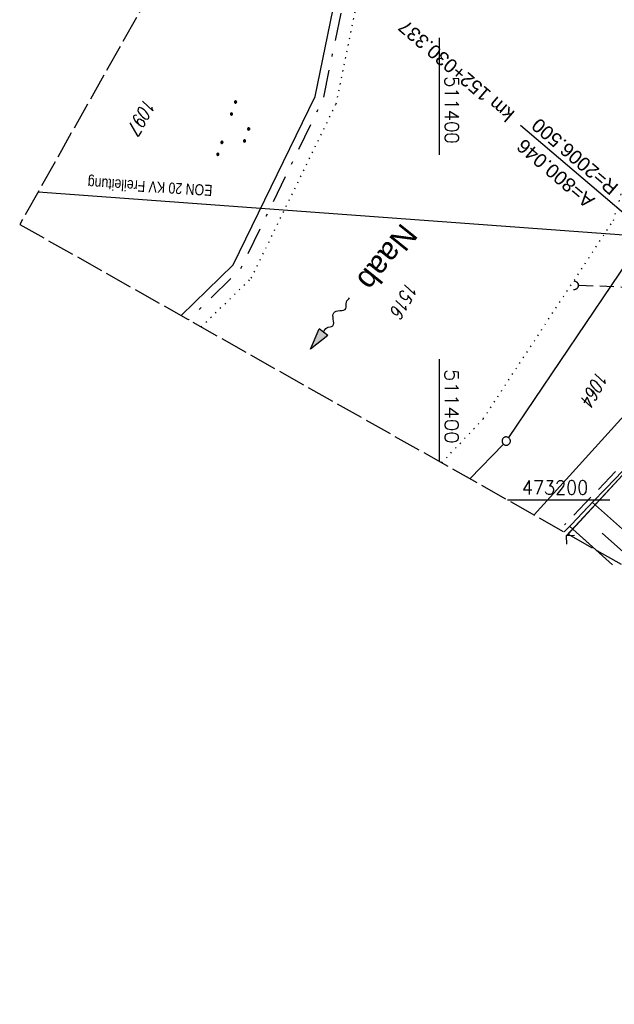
# Model space of a CAD drawing. Extents: x 511324 to 512029, y 473109 to 474055.
# Tile 1 of 29: x 511324 to 511432, y 473109 to 473287. Entities that reach past the tile are written whole.
import ezdxf
from ezdxf.enums import TextEntityAlignment as Align

# ---------------------------------------------------------------- set-up
doc = ezdxf.new("R2010")
doc.units = 0
doc.header["$LTSCALE"] = 10
doc.header["$MEASUREMENT"] = 0
for name, pattern in [('ACAD_ISO16W100', [73, 15, -6.5, 15, -6.5, 15, -7, 1, -7]), ('LT00', [0]), ('LT08', [0.42, 0.2, -0.1, 0.02, -0.1]), ('LT14', [0.6, 0.5, -0.1]), ('PUNKTX2_STR', [0.6, 0.1, -0.5]), ('STRICHLINIE2', [0.375, 0.25, -0.125])]:
    doc.linetypes.add(name, pattern=pattern)
doc.layers.get('0').update_dxf_attribs({"linetype": 'LT00'})
for name, color, linetype in [('--FLIEßRICHTPFEIL', 180, 'Continuous'), ('--WASSER_GRENZE', 180, 'PUNKTX2_STR'), ('-EL-020', 250, 'LT00'), ('-Haltung', 182, 'STRICHLINIE2'), ('BAB-KABEL', 220, 'ACAD_ISO16W100'), ('DFK_AB_L', 21, 'LT00'), ('DFK_FLUR_NR', 250, 'LT00'), ('DFK_GZPKT', 250, 'LT00'), ('DFK_KATASTER', 250, 'LT00'), ('DFK_NUTZUNG', 250, 'LT00'), ('GEMEINDEGRENZE', 3, 'LT08'), ('GEWÄSSERNAME', 255, 'Continuous'), ('STROM_FREILTG', 80, 'STROMFREILEITUNG'), ('STROM_TEXT', 80, 'Continuous'), ('V92_BOESCH', 250, 'LT00'), ('V92_BOSCHUNG', 250, 'LT00'), ('V92_RASTER', 250, 'LT00'), ('V92_UK_DURCH', 182, 'LT00'), ('V92_ZAUN', 40, 'LT00'), ('V93_BOESCH', 250, 'LT00'), ('V93_BOSCHUNG', 250, 'LT00'), ('V93_RASTER', 250, 'LT00'), ('V93_UK_DURCH', 182, 'LT00'), ('V93_ZAUN', 40, 'LT00')]:
    doc.layers.add(name, color=color, linetype=linetype)
doc.layers.add('-BLATT_92-RAND', color=7, linetype='LT14', plot=False)
doc.styles.add('Arial', font='ARIAL.TTF')
doc.styles.add('Beschrift', font='ARIAL.TTF')
doc.styles.get("Standard").update_dxf_attribs({"font": 'romans.shx'})
doc.styles.add('Strom', font='txt.shx')
doc.styles.add('Versorgungsltg', font='ARIAL.TTF', dxfattribs={"width": 0.8, "height": 2})
doc.linetypes.add('STROMFREILEITUNG', pattern='A,12.7,-5.5,["xx",Strom,S=2.5,R=0,X=-2.6,Y=-0.85],-4.35', length=22.55)

# ---------------------------------------------------------------- blocks, each defined once
blk = doc.blocks.new('SYMB7010')
at = {"color": 0, "linetype": 'ByBlock'}
for points in [[(-0.031408, 0.499213), (-0.093728, 0.49134), (-0.15457, 0.475719), (-0.212975, 0.452595), (-0.268021, 0.422333), (-0.31884, 0.385411), (-0.36463, 0.342411), (-0.40467, 0.29401), (-0.438329, 0.240973), (-0.465074, 0.184136), (-0.484486, 0.124395), (-0.496256, 0.062692), (-0.5002, 0)], [(-0.5002, 0), (-0.496256, -0.062692), (-0.484486, -0.124395), (-0.465075, -0.184136), (-0.438329, -0.240973), (-0.404671, -0.29401), (-0.36463, -0.342411), (-0.31884, -0.385411), (-0.268021, -0.422333), (-0.212975, -0.452595), (-0.154571, -0.475719), (-0.093728, -0.49134), (-0.031408, -0.499213), (0.031408, -0.499213)], [(0.5002, 0), (0.496256, 0.062692), (0.484485, 0.124395), (0.465074, 0.184136), (0.438329, 0.240973), (0.40467, 0.29401), (0.36463, 0.342411), (0.31884, 0.385411), (0.268021, 0.422333), (0.212975, 0.452595), (0.15457, 0.475719), (0.093728, 0.49134), (0.031408, 0.499213), (-0.031408, 0.499213)], [(0.031408, -0.499213), (0.093728, -0.491341), (0.15457, -0.475719), (0.212975, -0.452595), (0.268021, -0.422333), (0.31884, -0.385411), (0.36463, -0.342411), (0.404671, -0.294011), (0.438329, -0.240974), (0.465075, -0.184136), (0.484486, -0.124395), (0.496256, -0.062692), (0.500201, 0)]]:
    blk.add_lwpolyline(points, dxfattribs=at)
blk = doc.blocks.new('FLIEßRICHTPFEIL')
at = {"layer": '--FLIEßRICHTPFEIL'}
blk.add_hatch(color=256, dxfattribs=at).paths.add_polyline_path([(-1.95, 0.4875), (-1.95, -0.4875), (0, 0)])
for p, q in [((-1.95, 0.4875), (-1.95, -0.4875)), ((-1.95, 0.4875), (0, 0)), ((0, 0), (-1.95, -0.4875))]:
    blk.add_line(p, q, dxfattribs=at)
at = {"layer": '--FLIEßRICHTPFEIL', "start_tangent": (-1, 0), "end_tangent": (-1, 0)}
blk.add_spline([(-1.95, 0), (-2.4375, 0), (-2.925, 0.325), (-3.4125, 0), (-3.9, -0.325), (-4.3875, 0), (-4.875, 0.325), (-5.3625, 0), (-5.85, 0)], degree=3, dxfattribs=at)
blk = doc.blocks.new('SYMB1107')
at = {"color": 0, "linetype": 'ByBlock'}
for points in [[(-0.2, 0), (-0.196157, 0.039018), (-0.184776, 0.076537), (-0.166294, 0.111114), (-0.141421, 0.141421), (-0.111114, 0.166294), (-0.076537, 0.184776), (-0.039018, 0.196157), (0, 0.2)], [(0, 0.2), (0.039018, 0.196157), (0.076537, 0.184776), (0.111114, 0.166294), (0.141421, 0.141421), (0.166294, 0.111114), (0.184776, 0.076537), (0.196157, 0.039018), (0.2, 0)]]:
    blk.add_lwpolyline(points, dxfattribs=at)
blk = doc.blocks.new('SYMB0024')
at = {"color": 0, "linetype": 'ByBlock'}
for p, q in [((-0.5, 0.5), (0, 0)), ((0, 0), (0.5, 0.5))]:
    blk.add_line(p, q, dxfattribs=at)
blk = doc.blocks.new('SYMB7111')
at = {"color": 0, "linetype": 'ByBlock'}
for p, q in [((-0.13, 0.202919), (-0.13, 0.177081)), ((-0.125, 0.172895), (-0.125, 0.207105)), ((-0.12, 0.209164), (-0.12, 0.170836)), ((-0.115, 0.170204), (-0.115, 0.209796)), ((-0.11, 0.209164), (-0.11, 0.170836)), ((-0.105, 0.172895), (-0.105, 0.207105)), ((-0.1, 0.202919), (-0.1, 0.177081)), ((-0.095, 0.189874), (-0.095, 0.190146)), ((0.1, 0.202919), (0.1, 0.177081)), ((0.105, 0.172895), (0.105, 0.207105)), ((0.11, 0.209164), (0.11, 0.170836)), ((0.115, 0.170204), (0.115, 0.209796)), ((0.12, 0.209164), (0.12, 0.170836)), ((0.125, 0.172895), (0.125, 0.207105)), ((0.13, 0.202919), (0.13, 0.177081)), ((0.135, 0.189874), (0.135, 0.190146)), ((-0.515, -0.177081), (-0.515, -0.202919)), ((-0.51, -0.207105), (-0.51, -0.172895)), ((-0.505, -0.170836), (-0.505, -0.209164)), ((-0.5, -0.209796), (-0.5, -0.170204)), ((-0.495, -0.170836), (-0.495, -0.209164)), ((-0.49, -0.207105), (-0.49, -0.172895)), ((-0.485, -0.177081), (-0.485, -0.202919)), ((-0.285, -0.177081), (-0.285, -0.202919)), ((-0.28, -0.207105), (-0.28, -0.172895)), ((-0.275, -0.170836), (-0.275, -0.209164)), ((-0.27, -0.209796), (-0.27, -0.170204)), ((-0.265, -0.170836), (-0.265, -0.209164)), ((-0.26, -0.207105), (-0.26, -0.172895)), ((-0.255, -0.177081), (-0.255, -0.202919)), ((0.255, -0.177081), (0.255, -0.202919)), ((0.26, -0.207105), (0.26, -0.172895)), ((0.265, -0.170836), (0.265, -0.209164)), ((0.27, -0.209796), (0.27, -0.170204)), ((0.275, -0.170836), (0.275, -0.209164)), ((0.28, -0.207105), (0.28, -0.172895)), ((0.285, -0.177081), (0.285, -0.202919)), ((0.485, -0.177081), (0.485, -0.202919)), ((0.49, -0.207105), (0.49, -0.172895)), ((0.495, -0.170836), (0.495, -0.209164)), ((0.5, -0.209796), (0.5, -0.170204)), ((0.505, -0.170836), (0.505, -0.209164)), ((0.51, -0.207105), (0.51, -0.172895)), ((0.515, -0.177081), (0.515, -0.202919)), ((-0.48, -0.190126), (-0.48, -0.189854)), ((-0.25, -0.190126), (-0.25, -0.189854)), ((0.29, -0.190126), (0.29, -0.189854)), ((0.52, -0.190126), (0.52, -0.189854))]:
    blk.add_line(p, q, dxfattribs=at)
for points in [[(-0.095, 0.19), (-0.096981, 0.198678), (-0.10253, 0.205637), (-0.11055, 0.209499), (-0.11945, 0.209499), (-0.12747, 0.205637), (-0.133019, 0.198678), (-0.135, 0.19), (-0.133019, 0.181322), (-0.12747, 0.174363), (-0.11945, 0.170501), (-0.11055, 0.170501), (-0.10253, 0.174363), (-0.096981, 0.181322), (-0.095, 0.19)], [(0.135, 0.19), (0.133019, 0.198678), (0.12747, 0.205637), (0.11945, 0.209499), (0.11055, 0.209499), (0.10253, 0.205637), (0.096981, 0.198678), (0.095, 0.19), (0.096981, 0.181322), (0.10253, 0.174363), (0.11055, 0.170501), (0.11945, 0.170501), (0.12747, 0.174363), (0.133019, 0.181322), (0.135, 0.19)], [(-0.48, -0.19), (-0.481981, -0.181322), (-0.48753, -0.174363), (-0.49555, -0.170501), (-0.50445, -0.170501), (-0.51247, -0.174363), (-0.518019, -0.181322), (-0.52, -0.19), (-0.518019, -0.198678), (-0.51247, -0.205637), (-0.50445, -0.209499), (-0.49555, -0.209499), (-0.48753, -0.205637), (-0.481981, -0.198678), (-0.48, -0.19)], [(-0.25, -0.19), (-0.251981, -0.181322), (-0.25753, -0.174363), (-0.26555, -0.170501), (-0.27445, -0.170501), (-0.28247, -0.174363), (-0.288019, -0.181322), (-0.29, -0.19), (-0.288019, -0.198678), (-0.28247, -0.205637), (-0.27445, -0.209499), (-0.26555, -0.209499), (-0.25753, -0.205637), (-0.251981, -0.198678), (-0.25, -0.19)], [(0.29, -0.19), (0.288019, -0.181322), (0.28247, -0.174363), (0.27445, -0.170501), (0.26555, -0.170501), (0.25753, -0.174363), (0.251981, -0.181322), (0.25, -0.19), (0.251981, -0.198678), (0.25753, -0.205637), (0.26555, -0.209499), (0.27445, -0.209499), (0.28247, -0.205637), (0.288019, -0.198678), (0.29, -0.19)], [(0.52, -0.19), (0.518019, -0.181322), (0.51247, -0.174363), (0.50445, -0.170501), (0.49555, -0.170501), (0.48753, -0.174363), (0.481981, -0.181322), (0.48, -0.19), (0.481981, -0.198678), (0.48753, -0.205637), (0.49555, -0.209499), (0.50445, -0.209499), (0.51247, -0.205637), (0.518019, -0.198678), (0.52, -0.19)]]:
    blk.add_lwpolyline(points, dxfattribs=at)

msp = doc.modelspace()

# ---------------------------------------------------------------- linework, layer by layer
at = {"layer": '--WASSER_GRENZE', "ltscale": 0.2}
for p, q in [((511431.52, 473250.58), (511449.57, 473312.13)), ((511407.94, 473214.67), (511431.52, 473250.58)), ((511400.46, 473206.72), (511407.94, 473214.67))]:
    msp.add_line(p, q, dxfattribs=at)
msp.add_lwpolyline([(511356.9, 473231.32), (511365.98, 473240.14), (511381.33, 473271.69), (511385.48, 473291.83), (511387.01, 473307.83), (511384.33, 473343.09), (511383.2, 473354.56)], dxfattribs=at)
at = {"layer": '-BLATT_92-RAND'}
msp.add_lwpolyline([(511779.03, 474055.25), (511324.06, 473249.87), (511573.95, 473108.71), (512028.91, 473914.09), (511779.03, 474055.25)], dxfattribs=at)
at = {"layer": '-EL-020'}
msp.add_line((511471.75, 473219.06), (511414.71, 473267.76), dxfattribs=at)
at = {"layer": '-Haltung'}
msp.add_line((511461.56, 473237.48), (511425.1, 473238.81), dxfattribs=at)
at = {"layer": 'BAB-KABEL', "ltscale": 0.03, "flags": 128}
msp.add_lwpolyline([(511852.89, 474013.53), (511852.78, 474012.45), (511853.17, 473966.86), (511852.49, 473957.15), (511851.31, 473949.66), (511841.69, 473942.06), (511825.82, 473895.23), (511826.65, 473894.12), (511810.9, 473851.95), (511793.57, 473805.03), (511775.28, 473758.36), (511755.12, 473712.47), (511734.05, 473667.01), (511712.23, 473621.97), (511689.5, 473577.27), (511665.16, 473533.5), (511639.85, 473490.24), (511612.91, 473448.14), (511601.59, 473431.81), (511558.05, 473366.07), (511514.89, 473306.01), (511484.06, 473267.45), (511450.63, 473224.7), (511421.86, 473194.63)], dxfattribs=at)
at = {"layer": 'DFK_AB_L'}
msp.add_line((511417.17, 473197.28), (511454.22, 473238.29), dxfattribs=at)
at = {"layer": 'DFK_KATASTER'}
for p, q in [((511377.51, 473272.99), (511381.52, 473292.43)), ((511362.69, 473242.52), (511377.51, 473272.99)), ((511437.5, 473248.34), (511412.54, 473211.27)), ((511353.27, 473233.37), (511362.69, 473242.52)), ((511411.6, 473210.11), (511405.56, 473203.83))]:
    msp.add_line(p, q, dxfattribs=at)
at = {"layer": 'GEMEINDEGRENZE', "ltscale": 2.5, "flags": 128}
msp.add_lwpolyline([(511381.06, 473350.77), (511381.83, 473342.87), (511384.51, 473307.86), (511383.01, 473292.21), (511378.94, 473272.5), (511363.92, 473241.63), (511354.63, 473232.6)], dxfattribs=at)
at = {"layer": 'STROM_FREILTG', "ltscale": 0.1}
msp.add_lwpolyline([(511327.39, 473255.76), (511441.6, 473247.4), (511557.98, 473239.33), (511644.26, 473233.18)], dxfattribs=at)
at = {"layer": 'V92_BOESCH'}
msp.add_lwpolyline([(511422.59, 473194.21), (511423.9, 473195.56), (511425.91, 473197.65), (511427.93, 473199.75), (511429.93, 473201.85), (511431.93, 473203.95)], dxfattribs=at)
at = {"layer": 'V92_BOSCHUNG'}
for p, q in [((511435.36, 473192.8), (511427.72, 473199.53)), ((511428.36, 473190.96), (511423.57, 473195.23)), ((511433.37, 473190.54), (511429.5, 473193.96))]:
    msp.add_line(p, q, dxfattribs=at)
at = {"layer": 'V92_RASTER'}
for p, q in [((511400, 473225.48), (511400, 473206.98)), ((511412.35, 473200), (511430.85, 473200))]:
    msp.add_line(p, q, dxfattribs=at)
at = {"layer": 'V92_ZAUN'}
msp.add_line((511433.16, 473204.5), (511423.3, 473193.81), dxfattribs=at)
at = {"layer": 'V93_BOESCH'}
msp.add_lwpolyline([(511422.59, 473194.21), (511423.9, 473195.56), (511425.91, 473197.65), (511427.93, 473199.75), (511429.93, 473201.85), (511431.93, 473203.95), (511433.92, 473206.07), (511435.9, 473208.19), (511437.86, 473210.33), (511439.81, 473212.49), (511441.73, 473214.66), (511443.64, 473216.84), (511445.52, 473219.05), (511446.92, 473220.73), (511448.31, 473222.41), (511449.69, 473224.11), (511451.06, 473225.81), (511452.43, 473227.52), (511453.79, 473229.23), (511455.15, 473230.94), (511456.52, 473232.65), (511457.88, 473234.36), (511459.99, 473236.96), (511460.27, 473237.3)], dxfattribs=at)
at = {"layer": 'V93_BOSCHUNG'}
for p, q in [((511435.36, 473192.8), (511427.72, 473199.53)), ((511431.36, 473188.28), (511423.57, 473195.23)), ((511433.37, 473190.54), (511429.5, 473193.96))]:
    msp.add_line(p, q, dxfattribs=at)
at = {"layer": 'V93_RASTER'}
msp.add_line((511400, 473283.66), (511400, 473262.47), dxfattribs=at)
at = {"layer": 'V93_ZAUN'}
msp.add_line((511433.16, 473204.5), (511422.99, 473193.48), dxfattribs=at)

# ---------------------------------------------------------------- block references
at = {"layer": '--FLIEßRICHTPFEIL', "xscale": 2.000000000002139, "yscale": 2.000000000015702, "zscale": 2, "rotation": 232.6394370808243}
msp.add_blockref('FLIEßRICHTPFEIL', (511376.68, 473227.28), dxfattribs=at)
at = {"layer": 'DFK_GZPKT', "xscale": 1.499999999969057, "yscale": 1.5, "zscale": 1.5, "rotation": 251.2881100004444}
msp.add_blockref('SYMB7010', (511412.12, 473210.65), dxfattribs=at)
at = {"layer": 'DFK_NUTZUNG', "xscale": 9.999999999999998, "yscale": 10, "zscale": 10, "rotation": 251.28826}
msp.add_blockref('SYMB7111', (511363.33, 473266.67), dxfattribs=at)
at = {"layer": 'V92_UK_DURCH', "xscale": 4.000000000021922, "yscale": 3.999999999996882, "zscale": 4, "rotation": 268.9947358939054}
msp.add_blockref('SYMB1107', (511424.35, 473238.84), dxfattribs=at)
at = {"layer": 'V92_ZAUN', "xscale": 2.100000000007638, "yscale": 2.100000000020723, "zscale": 2.1, "rotation": 227.2918725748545}
msp.add_blockref('SYMB0024', (511422.99, 473193.48), dxfattribs=at)
at = {"layer": 'V93_UK_DURCH', "xscale": 4.000000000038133, "yscale": 4.00000000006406, "zscale": 4, "rotation": 265.333954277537}
msp.add_blockref('SYMB1107', (511424.35, 473238.84), dxfattribs=at)
at = {"layer": 'V93_ZAUN', "xscale": 2.099999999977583, "yscale": 2.100000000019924, "zscale": 2.1, "rotation": 227.2907021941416}
msp.add_blockref('SYMB0024', (511422.99, 473193.48), dxfattribs=at)

# ---------------------------------------------------------------- texts
at = {"layer": '-EL-020', "style": 'Arial'}
for s, p in [(' km 152+030.337', (511414.57, 473269.52)), ('R=2006.500', (511432.62, 473256.88)), ('A=800.046', (511428.31, 473254.5))]:
    msp.add_text(s, height=2.5, rotation=-220.4904, dxfattribs=at).set_placement(p)
at = {"layer": 'DFK_FLUR_NR', "oblique": 13.754, "width": 0.75}
for s, p in [('1097', (511346.7, 473272.94)), ('1516', (511394.16, 473239.69)), ('1064', (511428.61, 473223.59))]:
    msp.add_text(s, height=2.5, rotation=240.5376, dxfattribs=at).set_placement(p)
at = {"layer": 'GEWÄSSERNAME', "style": 'Beschrift'}
msp.add_text('Naab', height=4, rotation=231.1576, dxfattribs=at).set_placement((511393.22, 473250.33))
at = {"layer": 'STROM_TEXT', "style": 'Versorgungsltg', "width": 0.8}
msp.add_text('EON 20 KV Freileitung', height=2, rotation=176.5746, dxfattribs=at).set_placement((511347.71, 473257.67), align=Align.CENTER)
at = {"layer": 'V92_RASTER'}
for s, rotation, width, p in [(' 511400', 270.0018, 1.05, (511401, 473225.48)), (' 473200', 0.0018, 0.934, (511413.35, 473201))]:
    msp.add_text(s, height=2.5, rotation=rotation, dxfattribs=dict(at, width=width)).set_placement(p)
at = {"layer": 'V93_RASTER', "width": 0.95}
msp.add_text(' 511400', height=2.5, rotation=270.002, dxfattribs=at).set_placement((511401.03, 473278.33))

doc.saveas('drawing.dxf')
